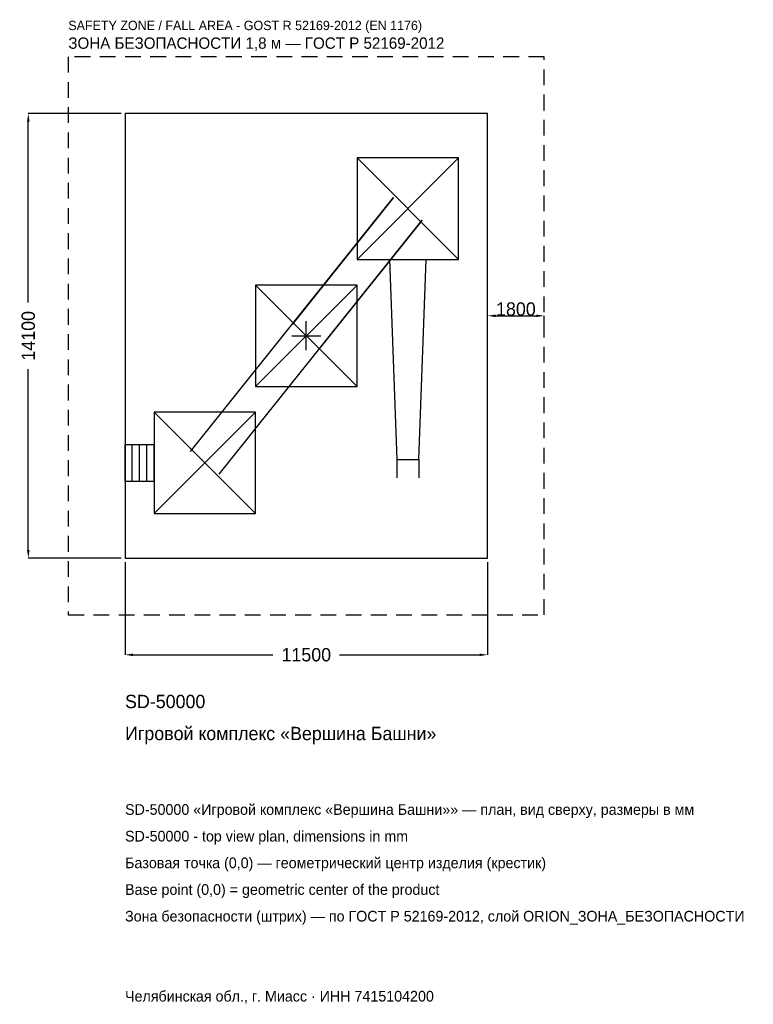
# Model space of a CAD drawing. Header units: metres. Extents: x -9093 to 14181, y -21205 to 10026.
import ezdxf

# ---------------------------------------------------------------- set-up
doc = ezdxf.new("R2010")
doc.units = ezdxf.units.M
doc.linetypes.add('DASHED', pattern=[800, 500, -300])
for name, color, linetype in [('ЗСК_ДАННЫЕ', 3, 'Continuous'), ('ЗСК_ЗОНА_БЕЗОПАСНОСТИ', 1, 'Continuous'), ('ЗСК_КОНТУР', 7, 'Continuous'), ('ЗСК_РАЗМЕРЫ', 8, 'Continuous')]:
    doc.layers.add(name, color=color, linetype=linetype)
doc.dimstyles.new('ORION', dxfattribs={"dimtxt": 423, "dimasz": 253.8, "dimexe": 1.25, "dimexo": 126.9, "dimtad": 1, "dimdec": 0, "dimcen": 2.5, "dimazin": 3, "dimtfac": 1, "dimtmove": 0, "dimatfit": 3})

# ---------------------------------------------------------------- blocks, each defined once
blk = doc.blocks.new('_CLOSEDFILLED')
at = {"color": 0, "linetype": 'BYBLOCK'}
blk.add_solid([(-1, 0.16), (0, 0), (-1, -0.16)], dxfattribs=at)
blk = doc.blocks.new('*D1')
for p, q in [((-5750, -7176.9), (-5750, -10119)), ((5750, -7176.9), (5750, -10119)), ((-5496.2, -10119), (-1057.5, -10119)), ((1057.5, -10119), (5496.2, -10119))]:
    blk.add_line(p, q)
at = {"layer": 'Defpoints'}
for p in [(-5750, -7050), (5750, -7050), (-5750, -10119)]:
    blk.add_point(p, dxfattribs=at)
at = {"layer": 'ЗСК_РАЗМЕРЫ', "xscale": 253.79999999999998, "yscale": 253.79999999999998, "rotation": 180}
blk.add_blockref('_CLOSEDFILLED', (-5750, -10119), dxfattribs=at)
at = {"layer": 'ЗСК_РАЗМЕРЫ', "xscale": 253.79999999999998, "yscale": 253.79999999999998}
blk.add_blockref('_CLOSEDFILLED', (5750, -10119), dxfattribs=at)
at = {"layer": 'ЗСК_РАЗМЕРЫ', "insert": (0, -10119), "char_height": 423, "attachment_point": 5}
blk.add_mtext('11500', dxfattribs=at)
blk = doc.blocks.new('*D2')
for p, q in [((-5876.9, 7050), (-8819, 7050)), ((-8819, 1057.5), (-8819, 6796.2)), ((-8819, -6796.2), (-8819, -1057.5)), ((-5876.9, -7050), (-8819, -7050))]:
    blk.add_line(p, q)
at = {"layer": 'Defpoints'}
for p in [(-5750, 7050), (-8819, -7050), (-5750, -7050)]:
    blk.add_point(p, dxfattribs=at)
at = {"layer": 'ЗСК_РАЗМЕРЫ', "xscale": 253.79999999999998, "yscale": 253.79999999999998}
for p, rotation in [((-8819, 7050), 90), ((-8819, -7050), 270)]:
    blk.add_blockref('_CLOSEDFILLED', p, dxfattribs=dict(at, rotation=rotation))
at = {"layer": 'ЗСК_РАЗМЕРЫ', "insert": (-8819, 0), "char_height": 423, "attachment_point": 5, "rotation": 90}
blk.add_mtext('14100', dxfattribs=at)
blk = doc.blocks.new('ОРИОН SD-50000 Игровой комплекс Вершина Башни')
at = {"layer": 'ЗСК_ЗОНА_БЕЗОПАСНОСТИ', "linetype": 'DASHED'}
blk.add_lwpolyline([(-7550, -8850), (7550, -8850), (7550, 8850), (-7550, 8850)], close=True, dxfattribs=at)
at = {"layer": 'ЗСК_КОНТУР'}
for p, q in [((1610, 2420), (4830, 5640)), ((1610, 5640), (4830, 2420)), ((-3672.8, -3668.2), (2767.2, 4391.8)), ((2767.2, 4391.8), (-452.8, 361.8)), ((-2767.2, -4391.8), (3672.8, 3668.2)), ((3672.8, 3668.2), (452.8, -361.8)), ((-1610, -1610), (1610, 1610)), ((-1610, 1610), (1610, -1610)), ((-4830, -5640), (-1610, -2420)), ((-4830, -2420), (-1610, -5640)), ((-5750, -3450.4), (-4830, -3450.4)), ((-5750, -4609.6), (-5750, -3450.4)), ((-5520, -4609.6), (-5520, -3450.4)), ((-5290, -4609.6), (-5290, -3450.4)), ((-5060, -4609.6), (-5060, -3450.4)), ((-4830, -4609.6), (-4830, -3450.4)), ((2872.2, -3925), (2872.2, -4504.6)), ((3567.8, -3925), (3567.8, -4504.6)), ((-5750, -4609.6), (-4830, -4609.6))]:
    blk.add_line(p, q, dxfattribs=at)
for points in [[(-5750, -7050), (5750, -7050), (5750, 7050), (-5750, 7050)], [(1610, 2420), (4830, 2420), (4830, 5640), (1610, 5640)], [(-1610, -1610), (1610, -1610), (1610, 1610), (-1610, 1610)], [(-4830, -5640), (-1610, -5640), (-1610, -2420), (-4830, -2420)]]:
    blk.add_lwpolyline(points, close=True, dxfattribs=at)
blk.add_lwpolyline([(2640.4, 2420), (2872.2, -3925), (3567.8, -3925), (3799.6, 2420)], dxfattribs=at)
at = {"layer": 'ЗСК_РАЗМЕРЫ'}
for p, q in [((0, -460), (0, 460)), ((-460, 0), (460, 0))]:
    blk.add_line(p, q, dxfattribs=at)
at = {"layer": 'ЗСК_ДАННЫЕ'}
for tag, p in [('АРТИКУЛ', (-5750, -11811)), ('НАИМЕНОВАНИЕ', (-5750, -12826.2))]:
    blk.add_attdef(tag, p, '', height=423, dxfattribs=at)
at = {"layer": 'ЗСК_ДАННЫЕ', "flags": 1}
for tag, p in [('ПРОИЗВОДИТЕЛЬ', (-5750, -13841.4)), ('ТЕЛЕФОН', (-5750, -14856.6)), ('САЙТ', (-5750, -16887)), ('АДРЕС', (-5750, -17902.2)), ('РЕКВИЗИТЫ', (-5750, -18917.4)), ('ГАБАРИТЫ', (-5750, -19932.6)), ('ЗОНА_БЕЗОПАСНОСТИ', (-5750, -20947.8))]:
    blk.add_attdef(tag, p, '', height=423, dxfattribs=at)
at = {"layer": 'ЗСК_ЗОНА_БЕЗОПАСНОСТИ', "color": 1}
for s, height, p in [('SAFETY ZONE / FALL AREA - GOST R 52169-2012 (EN 1176)', 296.1, (-7550, 9696)), ('ЗОНА БЕЗОПАСНОСТИ 1,8 м — ГОСТ Р 52169-2012', 359.55, (-7550, 9103.8))]:
    blk.add_text(s, height=height, dxfattribs=at).set_placement(p)
at = {"layer": 'ЗСК_РАЗМЕРЫ'}
dim = blk.add_linear_dim(base=(-8819, -7050), p1=(-5750, -7050), p2=(-5750, 7050), angle=90, dimstyle='ORION', dxfattribs=at)
dim.commit()
dim.dimension.update_dxf_attribs({"geometry": '*D2', "text_midpoint": (-8819, 0)})
blk.add_linear_dim(base=(5750, 634.5), p1=(5750, 0), p2=(7550, 0), dimstyle='ORION', dxfattribs=at).render()
dim = blk.add_linear_dim(base=(-5750, -10119), p1=(-5750, -7050), p2=(5750, -7050), dimstyle='ORION', dxfattribs=at)
dim.commit()
dim.dimension.update_dxf_attribs({"geometry": '*D1', "text_midpoint": (0, -10119)})

msp = doc.modelspace()

# ---------------------------------------------------------------- block references
msp.add_blockref('ОРИОН SD-50000 Игровой комплекс Вершина Башни', (0, 0)).add_auto_attribs({'АРТИКУЛ': 'SD-50000', 'НАИМЕНОВАНИЕ': 'Игровой комплекс «Вершина Башни»'})

# ---------------------------------------------------------------- texts
at = {"layer": 'ЗСК_ДАННЫЕ', "color": 3}
for s, p in [('SD-50000 «Игровой комплекс «Вершина Башни»» — план, вид сверху, размеры в мм', (-5750, -15195)), ('SD-50000 - top view plan, dimensions in mm', (-5750, -16041)), ('Челябинская обл., г. Миасс · ИНН 7415104200', (-5750, -21117))]:
    msp.add_text(s, height=338.4, dxfattribs=at).set_placement(p)
at = {"layer": 'ЗСК_ДАННЫЕ', "color": 7}
for s, p in [('Базовая точка (0,0) — геометрический центр изделия (крестик)', (-5750, -16887)), ('Base point (0,0) = geometric center of the product', (-5750, -17733))]:
    msp.add_text(s, height=338.4, dxfattribs=at).set_placement(p)
at = {"layer": 'ЗСК_ДАННЫЕ', "color": 1}
msp.add_text('Зона безопасности (штрих) — по ГОСТ Р 52169-2012, слой ORION_ЗОНА_БЕЗОПАСНОСТИ', height=338.4, dxfattribs=at).set_placement((-5750, -18579))

doc.saveas('drawing.dxf')
